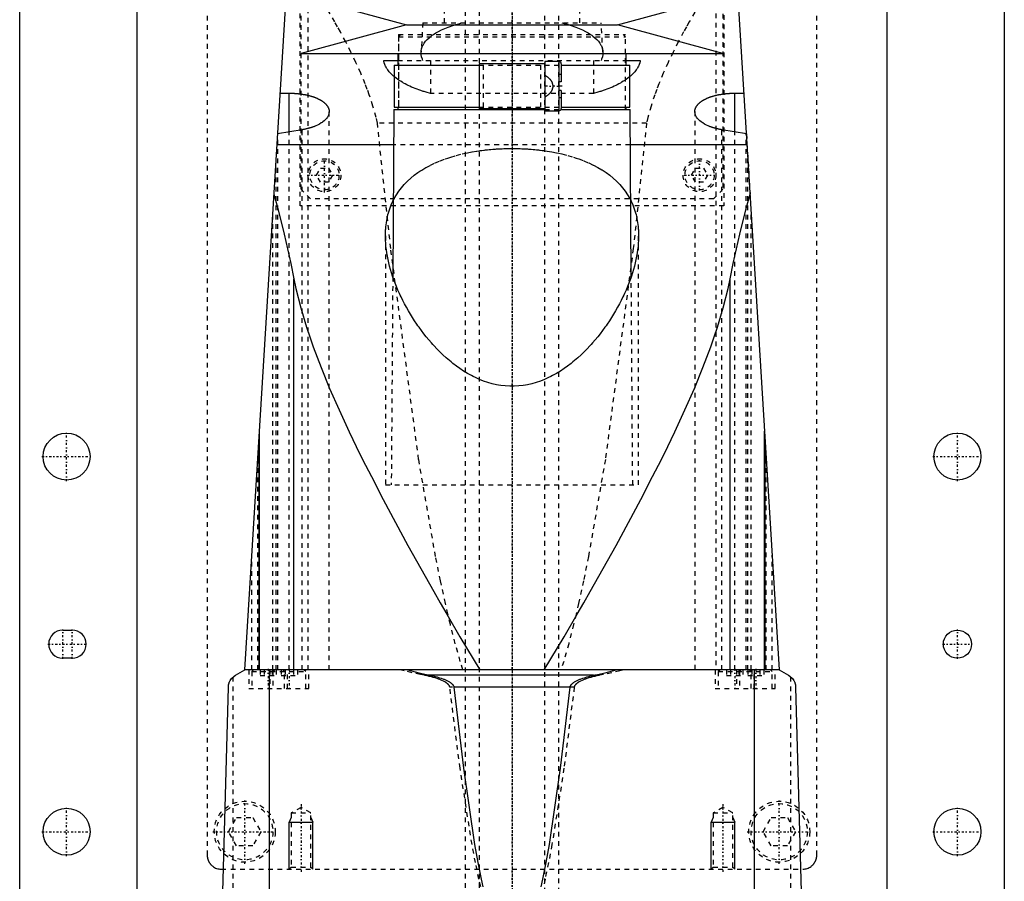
# Model space of a CAD drawing. Extents: x -105 to 105, y -144 to 599.
# Tile 7 of 11: x -105 to 105, y 32 to 216. Entities that reach past the tile are written whole.
import ezdxf

# ---------------------------------------------------------------- set-up
doc = ezdxf.new("R2010")
doc.units = 0
doc.linetypes.add('CENTER', pattern=[1.5, 0.45, -0.5, 0.05, -0.5])
doc.linetypes.add('DASHED', pattern=[2, 1, -1])
for name, color, linetype in [('AM_0', 7, 'CONTINUOUS'), ('AM_10', 7, 'CONTINUOUS'), ('AM_3', 7, 'DASHED'), ('AM_7', 7, 'CENTER')]:
    doc.layers.add(name, color=color, linetype=linetype)

msp = doc.modelspace()

# ---------------------------------------------------------------- linework, layer by layer
at = {"layer": 'AM_0', "color": 7, "linetype": 'CONTINUOUS'}
for p, q in [((-105, 21.5), (-105, 311.5)), ((105, 311.5), (105, 21.5)), ((-80, 291.5), (-80, 30)), ((80, 30), (80, 291.5)), ((-57, 77.05), (-47, 240)), ((47, 240), (57, 77.05)), ((-45, 220.7), (-22.5, 214.6)), ((22.5, 214.6), (45, 220.7)), ((-22.5, 214.6), (-45, 208.5)), ((-22.5, 214.6), (22.5, 214.6)), ((45, 208.5), (22.5, 214.6)), ((-45, 208.5), (45, 208.5)), ((-24.35, 208.5), (-24.35, 206)), ((24.35, 206), (24.35, 208.5)), ((-27.36, 207), (-24.35, 207)), ((-25.15, 206), (-25.15, 197)), ((-25.15, 206), (-7.01, 206)), ((-7, 206.3), (-7, 196.7)), ((7, 206.3), (-7, 206.3)), ((10, 206.75), (7, 206.75)), ((7, 206.75), (7, 196.25)), ((10, 206.75), (10, 196.25)), ((10.5, 206.25), (10.5, 202.4)), ((10.5, 206), (25.15, 206)), ((24.35, 207), (27.36, 207)), ((25.15, 197), (25.15, 206)), ((10.5, 202.4), (10, 202.4)), ((-49.45, 200.01), (-47.5, 200.01)), ((-47.5, 191.75), (-47.5, 200.01)), ((10.5, 200.6), (10, 200.6)), ((10.5, 200.6), (10.5, 196.75)), ((47.5, 191.75), (47.5, 200.01)), ((47.5, 200.01), (49.45, 200.01)), ((-25.18, 196.5), (-25.43, 160.87)), ((-25.18, 196.5), (7, 196.5)), ((-25.15, 197), (-7.01, 197)), ((-24.35, 197), (-24.35, 196.5)), ((7, 196.7), (-7, 196.7)), ((7, 196.25), (10, 196.25)), ((10.43, 196.5), (25.18, 196.5)), ((10.5, 197), (25.15, 197)), ((24.35, 196.5), (24.35, 197)), ((25.43, 160.87), (25.18, 196.5)), ((-44.74, 192.21), (-49.99, 191.33)), ((49.99, 191.33), (44.74, 192.21)), ((-25.23, 189), (-50.13, 189)), ((50.13, 189), (25.23, 189)), ((-46.53, 77.05), (-46.53, 160.38)), ((46.53, 77.05), (46.53, 160.38)), ((-53.88, 77.05), (-53.88, 127.93)), ((53.88, 77.05), (53.88, 127.93)), ((-54, 125.94), (-54, 77.05)), ((54, 77.05), (54, 125.94)), ((-95.82, 85.5), (-93.82, 85.5)), ((-93.82, 79.5), (-95.82, 79.5)), ((-59, 75.85), (-57, 77.05)), ((57, 77.05), (-57, 77.05)), ((-51.74, 16.5), (-51.74, 77.05)), ((17.41, 75.85), (-17.41, 75.85)), ((51.74, 16.5), (51.74, 77.05)), ((57, 77.05), (59, 75.85)), ((-62, 16.5), (-60.5, 73.35)), ((12.4, 73.35), (-12.4, 73.35)), ((60.5, 73.35), (62, 16.5))]:
    msp.add_line(p, q, dxfattribs=at)
for points in [[(-25.15, 203.55, 0), (-25.26, 203.65, 0), (-25.47, 203.83, 0), (-25.66, 204.02, 0), (-25.76, 204.11, 0), (-25.85, 204.2, 0), (-26.03, 204.39, 0), (-26.19, 204.58, 0), (-26.35, 204.78, 0), (-26.49, 204.97, 0), (-26.63, 205.16, 0), (-26.69, 205.26, 0), (-26.75, 205.35, 0), (-26.86, 205.55, 0), (-26.96, 205.74, 0), (-27.05, 205.94, 0), (-27.13, 206.13, 0), (-27.2, 206.33, 0), (-27.23, 206.42, 0), (-27.26, 206.52, 0), (-27.31, 206.71, 0), (-27.34, 206.9, 0), (-27.36, 207, 0)], [(27.36, 207, 0), (27.34, 206.9, 0), (27.31, 206.71, 0), (27.26, 206.52, 0), (27.23, 206.42, 0), (27.2, 206.33, 0), (27.13, 206.13, 0), (27.05, 205.94, 0), (26.96, 205.74, 0), (26.86, 205.55, 0), (26.75, 205.35, 0), (26.69, 205.26, 0), (26.63, 205.16, 0), (26.49, 204.97, 0), (26.35, 204.78, 0), (26.19, 204.58, 0), (26.03, 204.39, 0), (25.85, 204.2, 0), (25.76, 204.11, 0), (25.66, 204.02, 0), (25.47, 203.83, 0), (25.26, 203.65, 0), (25.15, 203.55, 0)], [(-47.5, 200.01, 0), (-47.44, 200.01, 0), (-47.31, 200.01, 0), (-47.19, 200, 0), (-47.12, 200, 0), (-47.06, 200, 0), (-46.93, 200, 0), (-46.81, 199.99, 0), (-46.68, 199.99, 0), (-46.55, 199.98, 0), (-46.42, 199.98, 0), (-46.36, 199.97, 0), (-46.3, 199.97, 0), (-46.17, 199.96, 0), (-46.04, 199.95, 0), (-45.91, 199.94, 0), (-45.79, 199.93, 0), (-45.66, 199.91, 0), (-45.6, 199.91, 0), (-45.53, 199.9, 0), (-45.41, 199.89, 0), (-45.28, 199.87, 0), (-45.22, 199.86, 0), (-45.15, 199.86, 0), (-45.03, 199.84, 0), (-44.9, 199.82, 0), (-44.84, 199.81, 0), (-44.78, 199.8, 0), (-44.66, 199.78, 0), (-44.53, 199.76, 0), (-44.41, 199.74, 0), (-44.29, 199.72, 0), (-44.17, 199.7, 0), (-44.11, 199.69, 0), (-44.05, 199.67, 0), (-43.93, 199.65, 0), (-43.82, 199.63, 0), (-43.7, 199.6, 0), (-43.59, 199.57, 0), (-43.47, 199.55, 0), (-43.41, 199.53, 0), (-43.36, 199.52, 0), (-43.25, 199.49, 0), (-43.14, 199.46, 0), (-43.03, 199.43, 0), (-42.92, 199.4, 0), (-42.81, 199.37, 0), (-42.76, 199.35, 0), (-42.71, 199.33, 0), (-42.6, 199.3, 0), (-42.5, 199.27, 0), (-42.4, 199.23, 0), (-42.3, 199.2, 0), (-42.2, 199.16, 0), (-42.16, 199.15, 0), (-42.11, 199.13, 0), (-42.01, 199.09, 0), (-41.92, 199.06, 0), (-41.83, 199.02, 0), (-41.74, 198.98, 0), (-41.65, 198.95, 0), (-41.61, 198.93, 0), (-41.57, 198.91, 0), (-41.48, 198.87, 0), (-41.4, 198.83, 0), (-41.36, 198.81, 0), (-41.32, 198.79, 0), (-41.24, 198.75, 0), (-41.15, 198.71, 0), (-41.11, 198.69, 0), (-41.07, 198.67, 0), (-41, 198.63, 0), (-40.92, 198.58, 0), (-40.84, 198.54, 0), (-40.77, 198.5, 0), (-40.69, 198.45, 0), (-40.66, 198.43, 0), (-40.62, 198.41, 0), (-40.55, 198.36, 0), (-40.48, 198.31, 0), (-40.41, 198.27, 0), (-40.35, 198.22, 0), (-40.28, 198.17, 0), (-40.25, 198.15, 0), (-40.22, 198.12, 0), (-40.15, 198.08, 0), (-40.09, 198.03, 0), (-40.03, 197.98, 0), (-39.98, 197.93, 0), (-39.92, 197.88, 0), (-39.89, 197.85, 0), (-39.87, 197.83, 0), (-39.81, 197.77, 0), (-39.76, 197.72, 0), (-39.71, 197.67, 0), (-39.66, 197.62, 0), (-39.62, 197.57, 0), (-39.59, 197.54, 0), (-39.57, 197.51, 0), (-39.53, 197.46, 0), (-39.49, 197.41, 0), (-39.45, 197.35, 0), (-39.41, 197.3, 0), (-39.37, 197.25, 0), (-39.36, 197.22, 0), (-39.34, 197.19, 0), (-39.31, 197.14, 0), (-39.27, 197.08, 0), (-39.26, 197.06, 0), (-39.25, 197.03, 0), (-39.22, 196.98, 0), (-39.19, 196.92, 0), (-39.18, 196.89, 0), (-39.17, 196.87, 0), (-39.14, 196.81, 0), (-39.12, 196.76, 0), (-39.1, 196.7, 0), (-39.09, 196.65, 0), (-39.07, 196.59, 0), (-39.06, 196.56, 0), (-39.06, 196.54, 0), (-39.04, 196.48, 0), (-39.03, 196.43, 0), (-39.02, 196.37, 0), (-39.02, 196.32, 0), (-39.01, 196.27, 0), (-39.01, 196.24, 0), (-39, 196.21, 0), (-39, 196.16, 0), (-39, 196.1, 0), (-39, 196.08, 0)], [(39, 196.08, 0), (39, 196.1, 0), (39, 196.16, 0), (39, 196.21, 0), (39.01, 196.24, 0), (39.01, 196.27, 0), (39.02, 196.32, 0), (39.02, 196.37, 0), (39.03, 196.43, 0), (39.04, 196.48, 0), (39.06, 196.54, 0), (39.06, 196.56, 0), (39.07, 196.59, 0), (39.09, 196.65, 0), (39.1, 196.7, 0), (39.12, 196.76, 0), (39.14, 196.81, 0), (39.17, 196.87, 0), (39.18, 196.89, 0), (39.19, 196.92, 0), (39.22, 196.98, 0), (39.25, 197.03, 0), (39.26, 197.06, 0), (39.27, 197.08, 0), (39.31, 197.14, 0), (39.34, 197.19, 0), (39.36, 197.22, 0), (39.37, 197.25, 0), (39.41, 197.3, 0), (39.45, 197.35, 0), (39.49, 197.41, 0), (39.53, 197.46, 0), (39.57, 197.51, 0), (39.59, 197.54, 0), (39.62, 197.57, 0), (39.66, 197.62, 0), (39.71, 197.67, 0), (39.76, 197.72, 0), (39.81, 197.77, 0), (39.87, 197.83, 0), (39.89, 197.85, 0), (39.92, 197.88, 0), (39.98, 197.93, 0), (40.03, 197.98, 0), (40.09, 198.03, 0), (40.15, 198.08, 0), (40.22, 198.12, 0), (40.25, 198.15, 0), (40.28, 198.17, 0), (40.35, 198.22, 0), (40.41, 198.27, 0), (40.48, 198.31, 0), (40.55, 198.36, 0), (40.62, 198.41, 0), (40.66, 198.43, 0), (40.69, 198.45, 0), (40.77, 198.5, 0), (40.84, 198.54, 0), (40.92, 198.58, 0), (41, 198.63, 0), (41.07, 198.67, 0), (41.11, 198.69, 0), (41.15, 198.71, 0), (41.24, 198.75, 0), (41.32, 198.79, 0), (41.36, 198.81, 0), (41.4, 198.83, 0), (41.48, 198.87, 0), (41.57, 198.91, 0), (41.61, 198.93, 0), (41.65, 198.95, 0), (41.74, 198.98, 0), (41.83, 199.02, 0), (41.92, 199.06, 0), (42.01, 199.09, 0), (42.11, 199.13, 0), (42.16, 199.15, 0), (42.2, 199.16, 0), (42.3, 199.2, 0), (42.4, 199.23, 0), (42.5, 199.27, 0), (42.6, 199.3, 0), (42.71, 199.33, 0), (42.76, 199.35, 0), (42.81, 199.37, 0), (42.92, 199.4, 0), (43.03, 199.43, 0), (43.14, 199.46, 0), (43.25, 199.49, 0), (43.36, 199.52, 0), (43.41, 199.53, 0), (43.47, 199.55, 0), (43.59, 199.57, 0), (43.7, 199.6, 0), (43.82, 199.63, 0), (43.93, 199.65, 0), (44.05, 199.67, 0), (44.11, 199.69, 0), (44.17, 199.7, 0), (44.29, 199.72, 0), (44.41, 199.74, 0), (44.53, 199.76, 0), (44.66, 199.78, 0), (44.78, 199.8, 0), (44.84, 199.81, 0), (44.9, 199.82, 0), (45.03, 199.84, 0), (45.15, 199.86, 0), (45.22, 199.86, 0), (45.28, 199.87, 0), (45.41, 199.89, 0), (45.53, 199.9, 0), (45.6, 199.91, 0), (45.66, 199.91, 0), (45.79, 199.93, 0), (45.91, 199.94, 0), (46.04, 199.95, 0), (46.17, 199.96, 0), (46.3, 199.97, 0), (46.36, 199.97, 0), (46.42, 199.98, 0), (46.55, 199.98, 0), (46.68, 199.99, 0), (46.81, 199.99, 0), (46.93, 200, 0), (47.06, 200, 0), (47.12, 200, 0), (47.19, 200, 0), (47.31, 200.01, 0), (47.44, 200.01, 0), (47.5, 200.01, 0)], [(-39, 196.08, 0), (-39, 195.95, 0), (-39.04, 195.69, 0), (-39.11, 195.42, 0), (-39.16, 195.29, 0), (-39.23, 195.16, 0), (-39.38, 194.89, 0), (-39.57, 194.63, 0), (-39.8, 194.37, 0), (-40.06, 194.12, 0), (-40.36, 193.88, 0), (-40.52, 193.76, 0), (-40.69, 193.65, 0), (-41.06, 193.43, 0), (-41.45, 193.22, 0), (-41.86, 193.03, 0), (-42.12, 192.92, 0), (-42.2, 192.89, 0), (-42.28, 192.86, 0), (-42.32, 192.85, 0), (-42.36, 192.84, 0), (-42.43, 192.81, 0), (-42.52, 192.78, 0), (-42.6, 192.75, 0), (-42.68, 192.72, 0), (-42.76, 192.69, 0), (-42.8, 192.68, 0), (-42.85, 192.67, 0), (-42.93, 192.64, 0), (-43.02, 192.61, 0), (-43.06, 192.6, 0), (-43.11, 192.59, 0), (-43.19, 192.56, 0), (-43.28, 192.54, 0), (-43.33, 192.52, 0), (-43.37, 192.51, 0), (-43.46, 192.49, 0), (-43.55, 192.46, 0), (-43.64, 192.44, 0), (-43.74, 192.42, 0), (-43.83, 192.4, 0), (-43.88, 192.39, 0), (-43.92, 192.37, 0), (-44.02, 192.35, 0), (-44.11, 192.33, 0), (-44.21, 192.31, 0), (-44.3, 192.29, 0), (-44.4, 192.27, 0), (-44.45, 192.27, 0), (-44.5, 192.26, 0), (-44.6, 192.24, 0), (-44.69, 192.22, 0), (-44.74, 192.21, 0)], [(44.74, 192.21, 0), (44.69, 192.22, 0), (44.6, 192.24, 0), (44.5, 192.26, 0), (44.45, 192.27, 0), (44.4, 192.27, 0), (44.31, 192.29, 0), (44.21, 192.31, 0), (44.11, 192.33, 0), (44.02, 192.35, 0), (43.92, 192.37, 0), (43.88, 192.38, 0), (43.83, 192.4, 0), (43.74, 192.42, 0), (43.65, 192.44, 0), (43.55, 192.46, 0), (43.46, 192.49, 0), (43.37, 192.51, 0), (43.33, 192.52, 0), (43.28, 192.54, 0), (43.2, 192.56, 0), (43.11, 192.59, 0), (43.06, 192.6, 0), (43.02, 192.61, 0), (42.94, 192.64, 0), (42.85, 192.67, 0), (42.81, 192.68, 0), (42.77, 192.69, 0), (42.68, 192.72, 0), (42.6, 192.75, 0), (42.52, 192.78, 0), (42.44, 192.81, 0), (42.36, 192.83, 0), (42.32, 192.85, 0), (42.28, 192.86, 0), (42.2, 192.89, 0), (42.12, 192.92, 0), (41.86, 193.03, 0), (41.45, 193.22, 0), (41.06, 193.43, 0), (40.7, 193.65, 0), (40.53, 193.76, 0), (40.36, 193.88, 0), (40.06, 194.12, 0), (39.8, 194.37, 0), (39.57, 194.63, 0), (39.38, 194.89, 0), (39.23, 195.16, 0), (39.16, 195.29, 0), (39.11, 195.42, 0), (39.04, 195.69, 0), (39, 195.95, 0), (39, 196.08, 0)], [(-50.78, 178.45, 0), (-50.02, 175.73, 0), (-48.56, 169.92, 0), (-47.19, 163.67, 0), (-46.53, 160.38, 0)], [(-27, 169.6, 0), (-27, 169.81, 0), (-26.99, 170.24, 0), (-26.97, 170.67, 0), (-26.96, 170.89, 0), (-26.94, 171.1, 0), (-26.91, 171.53, 0), (-26.86, 171.96, 0), (-26.8, 172.39, 0), (-26.73, 172.82, 0), (-26.65, 173.25, 0), (-26.61, 173.46, 0), (-26.56, 173.67, 0), (-26.46, 174.1, 0), (-26.34, 174.52, 0), (-26.22, 174.93, 0), (-26.08, 175.35, 0), (-25.93, 175.76, 0), (-25.85, 175.96, 0), (-25.77, 176.16, 0), (-25.6, 176.57, 0), (-25.41, 176.96, 0), (-25.31, 177.16, 0)], [(25.31, 177.16, 0), (25.41, 176.97, 0), (25.6, 176.57, 0), (25.77, 176.17, 0), (25.85, 175.96, 0), (25.93, 175.76, 0), (26.08, 175.35, 0), (26.22, 174.94, 0), (26.34, 174.52, 0), (26.46, 174.1, 0), (26.56, 173.68, 0), (26.61, 173.46, 0), (26.65, 173.25, 0), (26.73, 172.82, 0), (26.8, 172.4, 0), (26.86, 171.97, 0), (26.91, 171.54, 0), (26.94, 171.11, 0), (26.96, 170.89, 0), (26.97, 170.67, 0), (26.99, 170.24, 0), (27, 169.81, 0), (27, 169.6, 0)], [(46.53, 160.38, 0), (47.19, 163.67, 0), (48.56, 169.92, 0), (50.02, 175.73, 0), (50.78, 178.45, 0)], [(27, 169.6, 0), (27, 169.28, 0), (26.98, 168.63, 0), (26.94, 167.97, 0), (26.91, 167.64, 0), (26.88, 167.3, 0), (26.8, 166.62, 0), (26.7, 165.94, 0), (26.58, 165.24, 0), (26.44, 164.54, 0), (26.28, 163.83, 0), (26.2, 163.47, 0), (26.11, 163.12, 0), (25.91, 162.4, 0), (25.69, 161.67, 0), (25.46, 160.95, 0), (25.2, 160.22, 0), (24.93, 159.48, 0), (24.78, 159.11, 0), (24.64, 158.75, 0), (24.33, 158.01, 0), (24, 157.28, 0), (23.83, 156.91, 0), (23.65, 156.54, 0), (23.29, 155.81, 0), (22.91, 155.07, 0), (22.72, 154.71, 0), (22.52, 154.34, 0), (22.11, 153.62, 0), (21.68, 152.9, 0), (21.24, 152.18, 0), (20.78, 151.47, 0), (20.31, 150.77, 0), (20.07, 150.42, 0), (19.82, 150.07, 0), (19.32, 149.39, 0), (18.81, 148.71, 0), (18.28, 148.05, 0), (17.74, 147.39, 0), (17.19, 146.75, 0), (16.9, 146.43, 0), (16.61, 146.11, 0), (16.01, 145.47, 0), (15.38, 144.83, 0), (14.72, 144.2, 0), (14.04, 143.58, 0), (13.34, 142.97, 0), (12.98, 142.68, 0), (12.62, 142.38, 0), (11.87, 141.81, 0), (11.1, 141.26, 0), (10.31, 140.74, 0), (9.5, 140.25, 0), (8.67, 139.79, 0), (8.25, 139.57, 0), (7.82, 139.36, 0), (6.95, 138.97, 0), (6.07, 138.62, 0), (5.17, 138.31, 0), (4.26, 138.05, 0), (3.33, 137.83, 0), (2.86, 137.75, 0), (2.39, 137.67, 0), (1.44, 137.56, 0), (0.48, 137.51, 0), (0, 137.5, 0), (-0.48, 137.51, 0), (-1.44, 137.56, 0), (-2.39, 137.67, 0), (-2.86, 137.75, 0), (-3.33, 137.83, 0), (-4.26, 138.05, 0), (-5.17, 138.31, 0), (-6.07, 138.62, 0), (-6.95, 138.97, 0), (-7.82, 139.36, 0), (-8.25, 139.57, 0), (-8.67, 139.79, 0), (-9.5, 140.25, 0), (-10.31, 140.74, 0), (-11.1, 141.26, 0), (-11.87, 141.81, 0), (-12.62, 142.38, 0), (-12.98, 142.68, 0), (-13.34, 142.97, 0), (-14.04, 143.58, 0), (-14.72, 144.2, 0), (-15.38, 144.83, 0), (-16.01, 145.47, 0), (-16.61, 146.11, 0), (-16.9, 146.43, 0), (-17.19, 146.75, 0), (-17.74, 147.39, 0), (-18.28, 148.05, 0), (-18.81, 148.71, 0), (-19.32, 149.39, 0), (-19.82, 150.07, 0), (-20.07, 150.42, 0), (-20.31, 150.77, 0), (-20.78, 151.47, 0), (-21.24, 152.18, 0), (-21.68, 152.9, 0), (-22.11, 153.62, 0), (-22.52, 154.34, 0), (-22.72, 154.71, 0), (-22.91, 155.07, 0), (-23.29, 155.81, 0), (-23.65, 156.54, 0), (-23.83, 156.91, 0), (-24, 157.28, 0), (-24.33, 158.01, 0), (-24.64, 158.75, 0), (-24.78, 159.11, 0), (-24.93, 159.48, 0), (-25.2, 160.22, 0), (-25.46, 160.95, 0), (-25.69, 161.67, 0), (-25.91, 162.4, 0), (-26.11, 163.12, 0), (-26.2, 163.47, 0), (-26.28, 163.83, 0), (-26.44, 164.54, 0), (-26.58, 165.24, 0), (-26.7, 165.94, 0), (-26.8, 166.62, 0), (-26.88, 167.3, 0), (-26.91, 167.64, 0), (-26.94, 167.97, 0), (-26.98, 168.63, 0), (-27, 169.28, 0), (-27, 169.6, 0)], [(-46.53, 160.38, 0), (-46.11, 158.34, 0), (-45.07, 154.24, 0), (-43.83, 150.11, 0), (-43.13, 148.01, 0), (-42.38, 145.88, 0), (-40.73, 141.53, 0), (-38.89, 137.05, 0), (-36.88, 132.47, 0), (-34.72, 127.8, 0), (-32.42, 123.04, 0), (-31.22, 120.64, 0), (-30, 118.23, 0), (-27.48, 113.37, 0), (-24.87, 108.47, 0), (-22.2, 103.56, 0), (-19.47, 98.65, 0), (-16.7, 93.75, 0), (-15.31, 91.32, 0), (-13.91, 88.89, 0), (-11.1, 84.09, 0), (-8.29, 79.37, 0), (-6.87, 77.05, 0)], [(6.87, 77.05, 0), (8.29, 79.37, 0), (11.1, 84.09, 0), (13.91, 88.89, 0), (15.31, 91.32, 0), (16.7, 93.75, 0), (19.47, 98.65, 0), (22.2, 103.56, 0), (24.87, 108.47, 0), (27.48, 113.37, 0), (30, 118.23, 0), (31.22, 120.64, 0), (32.42, 123.04, 0), (34.72, 127.8, 0), (36.88, 132.47, 0), (38.89, 137.05, 0), (40.73, 141.53, 0), (42.38, 145.88, 0), (43.13, 148.01, 0), (43.83, 150.11, 0), (45.07, 154.24, 0), (46.11, 158.34, 0), (46.53, 160.38, 0)], [(-60.5, 73.35, 0), (-60.5, 73.35, 0), (-60.5, 73.36, 0), (-60.5, 73.37, 0), (-60.5, 73.37, 0), (-60.5, 73.37, 0), (-60.5, 73.38, 0), (-60.5, 73.38, 0), (-60.5, 73.39, 0), (-60.5, 73.39, 0), (-60.5, 73.4, 0), (-60.5, 73.4, 0), (-60.5, 73.4, 0), (-60.5, 73.41, 0), (-60.5, 73.41, 0), (-60.5, 73.43, 0), (-60.5, 73.44, 0), (-60.49, 73.45, 0), (-60.49, 73.48, 0), (-60.49, 73.5, 0), (-60.49, 73.52, 0), (-60.49, 73.54, 0), (-60.49, 73.56, 0), (-60.49, 73.57, 0), (-60.48, 73.57, 0), (-60.48, 73.59, 0), (-60.48, 73.61, 0), (-60.47, 73.65, 0), (-60.47, 73.69, 0), (-60.46, 73.73, 0), (-60.45, 73.79, 0), (-60.44, 73.85, 0), (-60.4, 74.02, 0), (-60.33, 74.26, 0), (-60.29, 74.36, 0), (-60.25, 74.45, 0), (-60.18, 74.6, 0), (-60.11, 74.74, 0), (-59.83, 75.14, 0), (-59.29, 75.66, 0), (-59, 75.85, 0)], [(-22.25, 77.05, 0), (-21.46, 76.83, 0), (-19.85, 76.41, 0), (-18.23, 76.03, 0), (-17.41, 75.85, 0)], [(-17.41, 75.85, 0), (-17.25, 75.82, 0), (-16.93, 75.75, 0), (-16.61, 75.67, 0), (-16.46, 75.63, 0), (-16.3, 75.59, 0), (-15.99, 75.51, 0), (-15.68, 75.41, 0), (-15.38, 75.32, 0), (-15.08, 75.22, 0), (-14.78, 75.11, 0), (-14.64, 75.06, 0), (-14.49, 75, 0), (-14.21, 74.88, 0), (-13.92, 74.75, 0), (-13.62, 74.59, 0), (-13.33, 74.43, 0), (-13.17, 74.32, 0), (-13.13, 74.29, 0), (-13.08, 74.26, 0), (-13.06, 74.24, 0), (-13.04, 74.22, 0), (-12.99, 74.19, 0), (-12.95, 74.16, 0), (-12.93, 74.14, 0), (-12.91, 74.12, 0), (-12.87, 74.09, 0), (-12.83, 74.05, 0), (-12.81, 74.04, 0), (-12.79, 74.02, 0), (-12.75, 73.98, 0), (-12.72, 73.94, 0), (-12.68, 73.9, 0), (-12.65, 73.86, 0), (-12.61, 73.82, 0), (-12.6, 73.8, 0), (-12.58, 73.78, 0), (-12.55, 73.73, 0), (-12.52, 73.68, 0), (-12.49, 73.63, 0), (-12.47, 73.58, 0), (-12.45, 73.53, 0), (-12.44, 73.51, 0), (-12.43, 73.48, 0), (-12.41, 73.43, 0), (-12.41, 73.4, 0), (-12.41, 73.39, 0), (-12.4, 73.38, 0), (-12.4, 73.38, 0), (-12.4, 73.37, 0), (-12.4, 73.36, 0), (-12.4, 73.35, 0), (-12.4, 73.35, 0)], [(12.4, 73.35, 0), (12.4, 73.35, 0), (12.4, 73.36, 0), (12.4, 73.37, 0), (12.4, 73.38, 0), (12.4, 73.38, 0), (12.41, 73.39, 0), (12.41, 73.4, 0), (12.41, 73.43, 0), (12.43, 73.48, 0), (12.44, 73.51, 0), (12.45, 73.53, 0), (12.47, 73.58, 0), (12.49, 73.63, 0), (12.52, 73.68, 0), (12.55, 73.73, 0), (12.58, 73.78, 0), (12.6, 73.8, 0), (12.61, 73.82, 0), (12.65, 73.86, 0), (12.68, 73.9, 0), (12.72, 73.94, 0), (12.75, 73.98, 0), (12.79, 74.02, 0), (12.81, 74.04, 0), (12.83, 74.05, 0), (12.87, 74.09, 0), (12.91, 74.12, 0), (12.93, 74.14, 0), (12.95, 74.16, 0), (12.99, 74.19, 0), (13.04, 74.22, 0), (13.06, 74.24, 0), (13.08, 74.26, 0), (13.13, 74.29, 0), (13.17, 74.32, 0), (13.33, 74.43, 0), (13.62, 74.59, 0), (13.92, 74.75, 0), (14.21, 74.88, 0), (14.49, 75, 0), (14.64, 75.06, 0), (14.78, 75.11, 0), (15.08, 75.22, 0), (15.38, 75.32, 0), (15.68, 75.41, 0), (15.99, 75.51, 0), (16.3, 75.59, 0), (16.46, 75.63, 0), (16.61, 75.67, 0), (16.93, 75.75, 0), (17.25, 75.82, 0), (17.41, 75.85, 0)], [(17.41, 75.85, 0), (18.23, 76.03, 0), (19.85, 76.41, 0), (21.46, 76.83, 0), (22.25, 77.05, 0)], [(59, 75.85, 0), (59.29, 75.66, 0), (59.83, 75.14, 0), (60.11, 74.74, 0), (60.18, 74.6, 0), (60.25, 74.45, 0), (60.29, 74.36, 0), (60.33, 74.26, 0), (60.4, 74.02, 0), (60.44, 73.85, 0), (60.45, 73.79, 0), (60.46, 73.73, 0), (60.47, 73.69, 0), (60.47, 73.65, 0), (60.48, 73.61, 0), (60.48, 73.59, 0), (60.48, 73.57, 0), (60.49, 73.57, 0), (60.49, 73.56, 0), (60.49, 73.54, 0), (60.49, 73.52, 0), (60.49, 73.5, 0), (60.49, 73.48, 0), (60.49, 73.45, 0), (60.5, 73.44, 0), (60.5, 73.43, 0), (60.5, 73.41, 0), (60.5, 73.41, 0), (60.5, 73.4, 0), (60.5, 73.4, 0), (60.5, 73.4, 0), (60.5, 73.39, 0), (60.5, 73.39, 0), (60.5, 73.38, 0), (60.5, 73.38, 0), (60.5, 73.37, 0), (60.5, 73.37, 0), (60.5, 73.37, 0), (60.5, 73.36, 0), (60.5, 73.35, 0), (60.5, 73.35, 0)], [(-12.4, 73.35, 0), (-10.36, 56.04, 0), (-7.97, 39.77, 0), (-7.28, 35.91, 0), (-6.59, 32.39, 0), (-6.24, 30.76, 0)], [(6.24, 30.76, 0), (6.59, 32.39, 0), (7.28, 35.91, 0), (7.97, 39.77, 0), (10.36, 56.04, 0), (12.4, 73.35, 0)]]:
    msp.add_polyline3d(points, dxfattribs=at)
for centre, radius in [((-95, 122.5), 5), ((95, 122.5), 5), ((95, 82.5), 3), ((-95, 42.5), 5), ((95, 42.5), 5)]:
    msp.add_circle(centre, radius, dxfattribs=at)
for centre, radius, start, end in [((10, 206.25), 0.5, 0, 90), ((10, 196.75), 0.5, 270, 0), ((-95.82, 82.5), 3, 90, 270), ((-93.82, 82.5), 3, 270, 90)]:
    msp.add_arc(centre, radius, start, end, dxfattribs=at)
at = {"layer": 'AM_10', "color": 7, "linetype": 'CONTINUOUS'}
for p, q in [((-47.07, 45.5), (-47.5, 44.5)), ((-47.5, 34.5), (-47.5, 44.5)), ((-47.5, 44.5), (-42.5, 44.5)), ((-42.93, 45.5), (-42.5, 44.5)), ((-42.5, 34.5), (-42.5, 44.5)), ((42.93, 45.5), (42.5, 44.5)), ((42.5, 34.5), (42.5, 44.5)), ((42.5, 44.5), (47.5, 44.5)), ((47.07, 45.5), (47.5, 44.5)), ((47.5, 34.5), (47.5, 44.5))]:
    msp.add_line(p, q, dxfattribs=at)
at = {"layer": 'AM_3', "color": 6, "linetype": 'DASHED'}
for p, q in [((-7, 565.5), (-7, -110.5)), ((7, -110.5), (7, 565.5)), ((-10, 553.5), (-10, -70.5)), ((10, -70.5), (10, 553.5)), ((-65, 292.5), (-65, 37.5)), ((65, 37.5), (65, 292.5)), ((-43.5, 77.05), (-43.5, 247.02)), ((43.5, 247.02), (43.5, 77.05)), ((-45.21, 176), (-45.21, 244.67)), ((45.21, 244.67), (45.21, 176)), ((-45, 179.5), (-45, 232.9)), ((45, 232.9), (45, 179.5)), ((-14.5, 228), (-14.5, 215)), ((14.5, 215), (14.5, 228)), ((-19, 215), (-19.39, 208.83)), ((-19, 215), (19, 215)), ((19.39, 208.83), (19, 215)), ((-24.18, 212.5), (-24.18, 196.5)), ((-24.18, 212.5), (24.18, 212.5)), ((-23.68, 212.5), (-24.18, 212)), ((24.18, 212), (23.68, 212.5)), ((24.18, 196.5), (24.18, 212.5)), ((-24.18, 212), (-24.18, 196.5)), ((-24.18, 212), (24.18, 212)), ((24.18, 196.5), (24.18, 212)), ((-24.35, 207), (24.35, 207)), ((-17.38, 207), (-17.38, 199.94)), ((-7.01, 206), (10.5, 206)), ((-6.1, 197), (-6.1, 206)), ((6.1, 206), (6.1, 197)), ((17.38, 207), (17.38, 199.94)), ((10.5, 204), (10, 204)), ((17.38, 199.94), (-17.38, 199.94)), ((10.5, 199), (10, 199)), ((-39, 77.05), (-39, 196.08)), ((-7.01, 197), (10.5, 197)), ((7, 196.5), (10.43, 196.5)), ((39, 196.08), (39, 77.05)), ((28.71, 193.62), (-28.71, 193.62)), ((-49.95, 77.05), (-49.95, 191.34)), ((-47.5, 77.05), (-47.5, 191.75)), ((-44.74, 77.05), (-44.74, 192.21)), ((44.74, 77.05), (44.74, 192.21)), ((47.5, 77.05), (47.5, 191.75)), ((49.95, 77.05), (49.95, 191.34)), ((49.99, 191.33), (50.78, 178.45)), ((25.23, 189), (-25.23, 189)), ((-50.31, 77.05), (-50.31, 186.12)), ((50.31, 77.05), (50.31, 186.12)), ((-41.73, 182.5), (-40.87, 184)), ((-40.87, 184), (-39.13, 184)), ((-39.13, 184), (-38.27, 182.5)), ((38.27, 182.5), (39.13, 184)), ((39.13, 184), (40.87, 184)), ((40.87, 184), (41.73, 182.5)), ((-40.87, 181), (-41.73, 182.5)), ((-39.13, 181), (-40.87, 181)), ((-38.27, 182.5), (-39.13, 181)), ((39.13, 181), (38.27, 182.5)), ((40.87, 181), (39.13, 181)), ((41.73, 182.5), (40.87, 181)), ((-43, 177.5), (-45, 179.5)), ((45, 179.5), (43, 177.5)), ((43, 177.5), (-43, 177.5)), ((-51, 77.05), (-51, 174.82)), ((45.21, 176), (-45.21, 176)), ((51, 77.05), (51, 174.82)), ((-27, 169.6), (-27, 116.5)), ((27, 116.5), (27, 169.6)), ((-25.43, 160.87), (-25.75, 116.5)), ((25.75, 116.5), (25.43, 160.87)), ((-54.2, 77.05), (-54.2, 122.75)), ((54.2, 77.05), (54.2, 122.75)), ((-27, 116.5), (27, 116.5)), ((-55.5, 77.05), (-55.5, 101.49)), ((55.5, 77.05), (55.5, 101.49)), ((-56.15, 77.05), (-56.15, 73.05)), ((-55.1, 77.05), (-55.5, 76.65)), ((-55.5, 76.65), (-55.5, 73.05)), ((-55.5, 76.65), (-44, 76.65)), ((-53.73, 77.05), (-53.73, 75.8)), ((-53.73, 75.8), (-50.27, 75.8)), ((-52.87, 77.05), (-52.87, 75.8)), ((-51.65, 77.05), (-51.65, 73.05)), ((-51.13, 77.05), (-51.13, 75.8)), ((-50.6, 77.05), (-51, 76.65)), ((-51, 76.65), (-51, 73.05)), ((-50.27, 77.05), (-50.27, 75.8)), ((-49.23, 77.05), (-49.23, 75.8)), ((-49.23, 75.8), (-45.77, 75.8)), ((-48.5, 76.65), (-48.9, 77.05)), ((-48.5, 73.05), (-48.5, 76.65)), ((-48.37, 77.05), (-48.37, 75.8)), ((-47.85, 73.05), (-47.85, 77.05)), ((-46.63, 77.05), (-46.63, 75.8)), ((-45.77, 77.05), (-45.77, 75.8)), ((-44, 76.65), (-44.4, 77.05)), ((-44, 73.05), (-44, 76.65)), ((-43.35, 73.05), (-43.35, 77.05)), ((18.65, 75.85), (-18.65, 75.85)), ((43.35, 77.05), (43.35, 73.05)), ((44.4, 77.05), (44, 76.65)), ((44, 76.65), (44, 73.05)), ((44, 76.65), (55.5, 76.65)), ((45.77, 77.05), (45.77, 75.8)), ((45.77, 75.8), (49.23, 75.8)), ((46.63, 77.05), (46.63, 75.8)), ((47.85, 77.05), (47.85, 73.05)), ((48.37, 77.05), (48.37, 75.8)), ((48.9, 77.05), (48.5, 76.65)), ((48.5, 76.65), (48.5, 73.05)), ((49.23, 77.05), (49.23, 75.8)), ((50.27, 77.05), (50.27, 75.8)), ((50.27, 75.8), (53.73, 75.8)), ((51, 76.65), (50.6, 77.05)), ((51, 73.05), (51, 76.65)), ((51.13, 77.05), (51.13, 75.8)), ((51.65, 73.05), (51.65, 77.05)), ((52.87, 77.05), (52.87, 75.8)), ((53.73, 77.05), (53.73, 75.8)), ((55.5, 76.65), (55.1, 77.05)), ((55.5, 73.05), (55.5, 76.65)), ((56.15, 73.05), (56.15, 77.05)), ((-59.5, 16.5), (-59.5, 75.49)), ((59.5, 16.5), (59.5, 75.49)), ((-56.15, 73.05), (-43.35, 73.05)), ((13.28, 73.35), (-13.28, 73.35)), ((43.35, 73.05), (56.15, 73.05)), ((-45, 47.69), (-47.07, 46.5)), ((-47.07, 46.5), (-47.07, 34.93)), ((-47.07, 46.5), (-42.93, 46.5)), ((-42.93, 46.5), (-45, 47.69)), ((-42.93, 34.93), (-42.93, 46.5)), ((45, 47.69), (42.93, 46.5)), ((42.93, 46.5), (42.93, 34.93)), ((42.93, 46.5), (47.07, 46.5)), ((47.07, 46.5), (45, 47.69)), ((47.07, 34.93), (47.07, 46.5)), ((-60.46, 42.5), (-58.73, 45.5)), ((-58.73, 45.5), (-55.27, 45.5)), ((-55.27, 45.5), (-53.54, 42.5)), ((53.54, 42.5), (55.27, 45.5)), ((55.27, 45.5), (58.73, 45.5)), ((58.73, 45.5), (60.46, 42.5)), ((-58.73, 39.5), (-60.46, 42.5)), ((-53.54, 42.5), (-55.27, 39.5)), ((55.27, 39.5), (53.54, 42.5)), ((60.46, 42.5), (58.73, 39.5)), ((-55.27, 39.5), (-58.73, 39.5)), ((58.73, 39.5), (55.27, 39.5)), ((-62, 34.5), (62, 34.5)), ((-47.07, 34.93), (-47.5, 34.5)), ((-47.07, 34.93), (-42.93, 34.93)), ((-42.5, 34.5), (-42.93, 34.93)), ((42.93, 34.93), (42.5, 34.5)), ((42.93, 34.93), (47.07, 34.93)), ((47.5, 34.5), (47.07, 34.93))]:
    msp.add_line(p, q, dxfattribs=at)
for points in [[(-28.71, 193.62, 0), (-28.99, 194.85, 0), (-29.66, 197.27, 0), (-30.44, 199.65, 0), (-30.86, 200.82, 0), (-31.31, 201.98, 0), (-32.26, 204.28, 0), (-33.28, 206.54, 0), (-34.35, 208.76, 0), (-35.46, 210.94, 0), (-36.61, 213.09, 0), (-37.19, 214.15, 0), (-37.78, 215.2, 0), (-38.96, 217.28, 0), (-40.15, 219.31, 0), (-41.34, 221.3, 0), (-42.52, 223.25, 0), (-43.68, 225.15, 0), (-44.25, 226.08, 0), (-44.82, 227, 0), (-45.93, 228.8, 0), (-47.01, 230.54, 0), (-47.53, 231.39, 0)], [(47.53, 231.39, 0), (47.01, 230.54, 0), (45.93, 228.8, 0), (44.82, 227, 0), (44.25, 226.08, 0), (43.68, 225.15, 0), (42.52, 223.25, 0), (41.34, 221.3, 0), (40.15, 219.31, 0), (38.96, 217.28, 0), (37.78, 215.2, 0), (37.19, 214.15, 0), (36.61, 213.09, 0), (35.46, 210.94, 0), (34.35, 208.76, 0), (33.28, 206.54, 0), (32.26, 204.28, 0), (31.31, 201.98, 0), (30.86, 200.82, 0), (30.44, 199.65, 0), (29.66, 197.27, 0), (28.99, 194.85, 0), (28.71, 193.62, 0)], [(-19.39, 208.83, 0), (-19.37, 209.04, 0), (-19.28, 209.46, 0), (-19.15, 209.87, 0), (-19.06, 210.08, 0), (-18.96, 210.28, 0), (-18.71, 210.68, 0), (-18.42, 211.08, 0), (-18.07, 211.46, 0), (-17.68, 211.83, 0), (-17.25, 212.18, 0), (-17.01, 212.36, 0), (-16.77, 212.52, 0), (-16.24, 212.86, 0), (-15.65, 213.19, 0), (-15.02, 213.5, 0), (-14.33, 213.81, 0), (-13.59, 214.1, 0), (-13.2, 214.24, 0), (-12.8, 214.38, 0), (-11.98, 214.64, 0), (-11.11, 214.89, 0), (-10.66, 215, 0)], [(10.66, 215, 0), (11.11, 214.89, 0), (11.98, 214.64, 0), (12.8, 214.38, 0), (13.2, 214.24, 0), (13.59, 214.1, 0), (14.33, 213.81, 0), (15.02, 213.5, 0), (15.65, 213.19, 0), (16.24, 212.86, 0), (16.77, 212.52, 0), (17.01, 212.36, 0), (17.25, 212.18, 0), (17.68, 211.83, 0), (18.07, 211.46, 0), (18.42, 211.08, 0), (18.71, 210.68, 0), (18.96, 210.28, 0), (19.06, 210.08, 0), (19.15, 209.87, 0), (19.28, 209.46, 0), (19.37, 209.04, 0), (19.39, 208.83, 0)], [(-19.39, 208.5, 0), (-19.39, 208.56, 0), (-19.39, 208.67, 0), (-19.39, 208.78, 0), (-19.39, 208.83, 0)], [(-18.99, 207, 0), (-19.1, 207.25, 0), (-19.27, 207.75, 0), (-19.37, 208.25, 0), (-19.39, 208.5, 0)], [(19.39, 208.5, 0), (19.37, 208.25, 0), (19.27, 207.75, 0), (19.1, 207.25, 0), (18.99, 207, 0)], [(19.39, 208.83, 0), (19.39, 208.78, 0), (19.39, 208.67, 0), (19.39, 208.56, 0), (19.39, 208.5, 0)], [(7, 203.85, 0), (7.15, 203.76, 0), (7.31, 203.66, 0), (7.36, 203.62, 0), (7.41, 203.59, 0), (7.43, 203.57, 0), (7.45, 203.56, 0), (7.5, 203.52, 0), (7.54, 203.49, 0), (7.59, 203.46, 0), (7.63, 203.42, 0), (7.68, 203.38, 0), (7.7, 203.37, 0), (7.72, 203.35, 0), (7.76, 203.31, 0), (7.8, 203.27, 0), (7.82, 203.26, 0), (7.84, 203.24, 0), (7.88, 203.2, 0), (7.92, 203.16, 0), (7.94, 203.14, 0), (7.96, 203.12, 0), (8, 203.08, 0), (8.04, 203.04, 0), (8.07, 203, 0), (8.11, 202.96, 0), (8.14, 202.92, 0), (8.16, 202.9, 0), (8.18, 202.88, 0), (8.21, 202.83, 0), (8.24, 202.79, 0), (8.27, 202.75, 0), (8.3, 202.7, 0), (8.33, 202.66, 0), (8.35, 202.63, 0), (8.36, 202.61, 0), (8.39, 202.56, 0), (8.42, 202.51, 0), (8.45, 202.46, 0), (8.47, 202.41, 0), (8.5, 202.36, 0), (8.51, 202.33, 0), (8.52, 202.3, 0), (8.54, 202.25, 0), (8.57, 202.2, 0), (8.58, 202.14, 0), (8.6, 202.09, 0), (8.62, 202.03, 0), (8.63, 202, 0), (8.63, 201.98, 0), (8.65, 201.92, 0), (8.66, 201.86, 0), (8.67, 201.81, 0), (8.68, 201.75, 0), (8.68, 201.69, 0), (8.69, 201.67, 0), (8.69, 201.64, 0), (8.69, 201.58, 0), (8.69, 201.53, 0), (8.69, 201.5, 0), (8.69, 201.47, 0), (8.69, 201.42, 0), (8.69, 201.36, 0), (8.69, 201.33, 0), (8.68, 201.31, 0), (8.68, 201.25, 0), (8.67, 201.19, 0), (8.66, 201.14, 0), (8.65, 201.08, 0), (8.63, 201.02, 0), (8.63, 201, 0), (8.62, 200.97, 0), (8.6, 200.91, 0), (8.58, 200.86, 0), (8.57, 200.8, 0), (8.54, 200.75, 0), (8.52, 200.7, 0), (8.51, 200.67, 0), (8.5, 200.64, 0), (8.47, 200.59, 0), (8.45, 200.54, 0), (8.42, 200.49, 0), (8.39, 200.44, 0), (8.36, 200.39, 0), (8.35, 200.37, 0), (8.33, 200.34, 0), (8.3, 200.3, 0), (8.27, 200.25, 0), (8.24, 200.21, 0), (8.21, 200.17, 0), (8.18, 200.12, 0), (8.16, 200.1, 0), (8.14, 200.08, 0), (8.11, 200.04, 0), (8.07, 200, 0), (8.04, 199.96, 0), (8, 199.92, 0), (7.96, 199.88, 0), (7.94, 199.86, 0), (7.92, 199.84, 0), (7.88, 199.8, 0), (7.84, 199.76, 0), (7.82, 199.74, 0), (7.8, 199.73, 0), (7.76, 199.69, 0), (7.72, 199.65, 0), (7.7, 199.63, 0), (7.68, 199.62, 0), (7.63, 199.58, 0), (7.59, 199.54, 0), (7.54, 199.51, 0), (7.5, 199.48, 0), (7.45, 199.44, 0), (7.43, 199.43, 0), (7.41, 199.41, 0), (7.36, 199.38, 0), (7.31, 199.34, 0), (7.15, 199.24, 0), (7, 199.15, 0)], [(-24.18, 202.82, 0), (-24.35, 202.94, 0), (-24.69, 203.18, 0), (-25, 203.43, 0), (-25.15, 203.55, 0)], [(-17.38, 199.94, 0), (-17.61, 200, 0), (-18.08, 200.13, 0), (-18.53, 200.27, 0), (-18.76, 200.33, 0), (-18.98, 200.4, 0), (-19.41, 200.55, 0), (-19.84, 200.7, 0), (-20.25, 200.85, 0), (-20.65, 201, 0), (-21.04, 201.16, 0), (-21.23, 201.24, 0), (-21.41, 201.32, 0), (-21.78, 201.48, 0), (-22.12, 201.65, 0), (-22.46, 201.82, 0), (-22.8, 201.99, 0), (-23.12, 202.17, 0), (-23.28, 202.26, 0), (-23.44, 202.35, 0), (-23.74, 202.54, 0), (-24.04, 202.72, 0), (-24.18, 202.82, 0)], [(24.18, 202.82, 0), (24.04, 202.72, 0), (23.74, 202.54, 0), (23.44, 202.35, 0), (23.28, 202.26, 0), (23.12, 202.17, 0), (22.8, 201.99, 0), (22.46, 201.82, 0), (22.12, 201.65, 0), (21.78, 201.48, 0), (21.41, 201.32, 0), (21.23, 201.24, 0), (21.04, 201.16, 0), (20.65, 201, 0), (20.25, 200.85, 0), (19.84, 200.7, 0), (19.41, 200.55, 0), (18.98, 200.4, 0), (18.76, 200.33, 0), (18.53, 200.27, 0), (18.08, 200.13, 0), (17.61, 200, 0), (17.38, 199.94, 0)], [(25.15, 203.55, 0), (25, 203.43, 0), (24.69, 203.18, 0), (24.35, 202.94, 0), (24.18, 202.82, 0)], [(-10.49, 77.05, 0), (-11.02, 78.81, 0), (-12.09, 82.59, 0), (-13.15, 86.72, 0), (-13.68, 88.91, 0), (-14.21, 91.19, 0), (-15.26, 96.01, 0), (-16.3, 101.17, 0), (-19.91, 121.9, 0), (-25.86, 166.85, 0), (-28.71, 193.62, 0)], [(28.71, 193.62, 0), (25.86, 166.85, 0), (19.91, 121.9, 0), (16.3, 101.17, 0), (15.26, 96.01, 0), (14.21, 91.19, 0), (13.68, 88.91, 0), (13.15, 86.72, 0), (12.09, 82.59, 0), (11.02, 78.81, 0), (10.49, 77.05, 0)], [(-25.31, 177.16, 0), (-25.11, 177.56, 0), (-24.65, 178.34, 0), (-24.14, 179.1, 0), (-23.87, 179.47, 0), (-23.58, 179.84, 0), (-22.97, 180.54, 0), (-22.31, 181.22, 0), (-21.61, 181.87, 0), (-20.85, 182.49, 0), (-20.06, 183.07, 0), (-19.65, 183.35, 0), (-19.22, 183.62, 0), (-18.34, 184.14, 0), (-17.4, 184.64, 0), (-16.4, 185.12, 0), (-15.34, 185.57, 0), (-14.24, 185.99, 0), (-13.66, 186.18, 0), (-13.08, 186.37, 0), (-11.88, 186.72, 0), (-10.64, 187.04, 0), (-10.01, 187.18, 0)], [(-10.01, 187.18, 0), (-9.52, 187.29, 0), (-8.53, 187.48, 0), (-7.52, 187.65, 0), (-7.01, 187.73, 0)], [(-7.01, 187.73, 0), (-6.81, 187.75, 0), (-6.43, 187.81, 0), (-6.04, 187.85, 0), (-5.85, 187.88, 0), (-5.65, 187.9, 0), (-5.26, 187.94, 0), (-4.87, 187.98, 0), (-4.48, 188.02, 0), (-4.09, 188.05, 0), (-3.7, 188.08, 0), (-3.5, 188.1, 0), (-3.31, 188.11, 0), (-2.92, 188.13, 0), (-2.52, 188.16, 0), (-2.13, 188.17, 0), (-1.74, 188.19, 0), (-1.35, 188.2, 0), (-1.16, 188.21, 0), (-0.97, 188.21, 0), (-0.58, 188.22, 0), (-0.19, 188.22, 0), (0, 188.22, 0)], [(0, 188.22, 0), (0.19, 188.22, 0), (0.58, 188.22, 0), (0.96, 188.21, 0), (1.16, 188.21, 0), (1.35, 188.2, 0), (1.74, 188.19, 0), (2.13, 188.17, 0), (2.52, 188.16, 0), (2.91, 188.14, 0), (3.3, 188.11, 0), (3.5, 188.1, 0), (3.69, 188.08, 0), (4.09, 188.05, 0), (4.48, 188.02, 0), (4.87, 187.98, 0), (5.26, 187.94, 0), (5.65, 187.9, 0), (5.84, 187.88, 0), (6.04, 187.85, 0), (6.43, 187.81, 0), (6.81, 187.75, 0), (7.01, 187.73, 0)], [(7.01, 187.73, 0), (7.52, 187.65, 0), (8.53, 187.48, 0), (9.52, 187.29, 0), (10.01, 187.18, 0)], [(10.01, 187.18, 0), (10.65, 187.04, 0), (11.89, 186.72, 0), (13.09, 186.37, 0), (13.68, 186.18, 0), (14.25, 185.98, 0), (15.35, 185.56, 0), (16.41, 185.12, 0), (17.4, 184.64, 0), (18.33, 184.15, 0), (19.21, 183.63, 0), (19.64, 183.35, 0), (20.06, 183.07, 0), (20.86, 182.49, 0), (21.61, 181.87, 0), (22.32, 181.22, 0), (22.98, 180.54, 0), (23.59, 179.83, 0), (23.87, 179.47, 0), (24.14, 179.1, 0), (24.65, 178.34, 0), (25.11, 177.56, 0), (25.31, 177.16, 0)], [(-18.65, 75.85, 0), (-19.54, 76.03, 0), (-21.29, 76.41, 0), (-23.02, 76.83, 0), (-23.87, 77.05, 0)], [(-13.28, 73.35, 0), (-13.28, 73.35, 0), (-13.28, 73.36, 0), (-13.28, 73.37, 0), (-13.28, 73.38, 0), (-13.28, 73.38, 0), (-13.28, 73.39, 0), (-13.29, 73.4, 0), (-13.29, 73.41, 0), (-13.29, 73.42, 0), (-13.29, 73.43, 0), (-13.29, 73.43, 0), (-13.29, 73.44, 0), (-13.3, 73.45, 0), (-13.3, 73.46, 0), (-13.3, 73.47, 0), (-13.31, 73.47, 0), (-13.31, 73.48, 0), (-13.31, 73.49, 0), (-13.31, 73.49, 0), (-13.31, 73.5, 0), (-13.32, 73.51, 0), (-13.32, 73.52, 0), (-13.33, 73.54, 0), (-13.35, 73.59, 0), (-13.38, 73.65, 0), (-13.41, 73.7, 0), (-13.45, 73.74, 0), (-13.48, 73.79, 0), (-13.5, 73.81, 0), (-13.52, 73.84, 0), (-13.56, 73.88, 0), (-13.59, 73.92, 0), (-13.63, 73.96, 0), (-13.67, 74, 0), (-13.71, 74.03, 0), (-13.74, 74.05, 0), (-13.76, 74.07, 0), (-13.8, 74.11, 0), (-13.84, 74.14, 0), (-13.87, 74.16, 0), (-13.89, 74.17, 0), (-13.94, 74.21, 0), (-13.98, 74.24, 0), (-14.01, 74.26, 0), (-14.03, 74.27, 0), (-14.08, 74.31, 0), (-14.13, 74.34, 0), (-14.31, 74.44, 0), (-14.62, 74.61, 0), (-14.93, 74.76, 0), (-15.24, 74.89, 0), (-15.54, 75.01, 0), (-15.7, 75.06, 0), (-15.85, 75.12, 0), (-16.17, 75.22, 0), (-16.49, 75.32, 0), (-16.81, 75.42, 0), (-17.14, 75.51, 0), (-17.48, 75.59, 0), (-17.64, 75.63, 0), (-17.81, 75.67, 0), (-18.15, 75.75, 0), (-18.49, 75.82, 0), (-18.65, 75.85, 0)], [(18.65, 75.85, 0), (18.49, 75.82, 0), (18.15, 75.75, 0), (17.81, 75.67, 0), (17.64, 75.63, 0), (17.48, 75.59, 0), (17.14, 75.51, 0), (16.81, 75.42, 0), (16.49, 75.32, 0), (16.17, 75.22, 0), (15.85, 75.12, 0), (15.7, 75.06, 0), (15.54, 75.01, 0), (15.24, 74.89, 0), (14.93, 74.76, 0), (14.62, 74.61, 0), (14.31, 74.44, 0), (14.13, 74.34, 0), (14.08, 74.31, 0), (14.03, 74.27, 0), (14.01, 74.26, 0), (13.98, 74.24, 0), (13.94, 74.21, 0), (13.89, 74.17, 0), (13.87, 74.16, 0), (13.84, 74.14, 0), (13.8, 74.11, 0), (13.76, 74.07, 0), (13.74, 74.05, 0), (13.71, 74.03, 0), (13.67, 74, 0), (13.63, 73.96, 0), (13.59, 73.92, 0), (13.56, 73.88, 0), (13.52, 73.84, 0), (13.5, 73.81, 0), (13.48, 73.79, 0), (13.45, 73.74, 0), (13.41, 73.7, 0), (13.38, 73.65, 0), (13.35, 73.59, 0), (13.33, 73.54, 0), (13.32, 73.52, 0), (13.32, 73.51, 0), (13.31, 73.5, 0), (13.31, 73.49, 0), (13.31, 73.49, 0), (13.31, 73.48, 0), (13.31, 73.47, 0), (13.3, 73.47, 0), (13.3, 73.46, 0), (13.3, 73.45, 0), (13.29, 73.44, 0), (13.29, 73.43, 0), (13.29, 73.43, 0), (13.29, 73.42, 0), (13.29, 73.41, 0), (13.29, 73.4, 0), (13.28, 73.39, 0), (13.28, 73.38, 0), (13.28, 73.38, 0), (13.28, 73.37, 0), (13.28, 73.36, 0), (13.28, 73.35, 0), (13.28, 73.35, 0)], [(23.87, 77.05, 0), (23.02, 76.83, 0), (21.29, 76.41, 0), (19.54, 76.03, 0), (18.65, 75.85, 0)], [(-6.68, 30.76, 0), (-7.05, 32.38, 0), (-7.79, 35.9, 0), (-8.52, 39.76, 0), (-11.09, 56.03, 0), (-13.28, 73.35, 0)], [(13.28, 73.35, 0), (11.09, 56.03, 0), (8.52, 39.76, 0), (7.79, 35.9, 0), (7.05, 32.38, 0), (6.68, 30.76, 0)], [(-65, 37.5, 0), (-65, 37.47, 0), (-65, 37.42, 0), (-65, 37.36, 0), (-65, 37.33, 0), (-64.99, 37.3, 0), (-64.99, 37.25, 0), (-64.98, 37.19, 0), (-64.98, 37.14, 0), (-64.97, 37.09, 0), (-64.96, 37.03, 0), (-64.96, 37, 0), (-64.95, 36.98, 0), (-64.94, 36.92, 0), (-64.93, 36.87, 0), (-64.92, 36.82, 0), (-64.91, 36.77, 0), (-64.9, 36.72, 0), (-64.89, 36.69, 0), (-64.88, 36.67, 0), (-64.87, 36.62, 0), (-64.85, 36.57, 0), (-64.84, 36.54, 0), (-64.83, 36.52, 0), (-64.82, 36.47, 0), (-64.8, 36.42, 0), (-64.79, 36.4, 0), (-64.78, 36.37, 0), (-64.76, 36.32, 0), (-64.74, 36.28, 0), (-64.72, 36.23, 0), (-64.7, 36.19, 0), (-64.68, 36.14, 0), (-64.66, 36.12, 0), (-64.65, 36.1, 0), (-64.63, 36.06, 0), (-64.61, 36.01, 0), (-64.58, 35.97, 0), (-64.56, 35.93, 0), (-64.53, 35.89, 0), (-64.52, 35.87, 0), (-64.51, 35.85, 0), (-64.48, 35.81, 0), (-64.45, 35.77, 0), (-64.43, 35.74, 0), (-64.4, 35.7, 0), (-64.37, 35.66, 0), (-64.36, 35.65, 0), (-64.34, 35.63, 0), (-64.32, 35.59, 0), (-64.29, 35.56, 0), (-64.26, 35.53, 0), (-64.23, 35.49, 0), (-64.2, 35.46, 0), (-64.19, 35.45, 0), (-64.17, 35.43, 0), (-64.14, 35.4, 0), (-64.12, 35.37, 0), (-64.01, 35.28, 0), (-63.92, 35.2, 0), (-63.83, 35.12, 0), (-63.63, 34.98, 0), (-63.42, 34.86, 0), (-63.21, 34.75, 0), (-62.99, 34.67, 0), (-62.77, 34.6, 0), (-62.66, 34.57, 0), (-62.55, 34.55, 0), (-62.33, 34.52, 0), (-62.11, 34.5, 0), (-62, 34.5, 0)], [(62, 34.5, 0), (62.11, 34.5, 0), (62.32, 34.52, 0), (62.54, 34.55, 0), (62.65, 34.57, 0), (62.76, 34.6, 0), (62.98, 34.67, 0), (63.2, 34.75, 0), (63.41, 34.85, 0), (63.62, 34.97, 0), (63.82, 35.11, 0), (63.91, 35.19, 0), (64, 35.27, 0), (64.11, 35.37, 0), (64.14, 35.4, 0), (64.17, 35.43, 0), (64.18, 35.44, 0), (64.2, 35.46, 0), (64.23, 35.49, 0), (64.25, 35.52, 0), (64.28, 35.55, 0), (64.31, 35.58, 0), (64.34, 35.62, 0), (64.35, 35.63, 0), (64.36, 35.65, 0), (64.39, 35.69, 0), (64.42, 35.72, 0), (64.44, 35.76, 0), (64.47, 35.8, 0), (64.49, 35.83, 0), (64.51, 35.85, 0), (64.52, 35.87, 0), (64.55, 35.91, 0), (64.57, 35.95, 0), (64.6, 36, 0), (64.62, 36.04, 0), (64.64, 36.08, 0), (64.65, 36.1, 0), (64.67, 36.12, 0), (64.69, 36.17, 0), (64.71, 36.22, 0), (64.73, 36.26, 0), (64.75, 36.31, 0), (64.77, 36.36, 0), (64.78, 36.38, 0), (64.79, 36.4, 0), (64.81, 36.45, 0), (64.83, 36.5, 0), (64.84, 36.53, 0), (64.85, 36.55, 0), (64.86, 36.6, 0), (64.88, 36.65, 0), (64.89, 36.68, 0), (64.89, 36.71, 0), (64.91, 36.76, 0), (64.92, 36.81, 0), (64.93, 36.87, 0), (64.94, 36.92, 0), (64.95, 36.97, 0), (64.96, 37, 0), (64.96, 37.03, 0), (64.97, 37.08, 0), (64.98, 37.14, 0), (64.98, 37.19, 0), (64.99, 37.25, 0), (64.99, 37.3, 0), (65, 37.33, 0), (65, 37.36, 0), (65, 37.42, 0), (65, 37.47, 0), (65, 37.5, 0)]]:
    msp.add_polyline3d(points, dxfattribs=at)
for centre, radius in [((-40, 182.5), 3.5), ((-40, 182.5), 3.1), ((40, 182.5), 3.5), ((40, 182.5), 3.1), ((-57, 42.5), 6.5), ((-57, 42.5), 6), ((57, 42.5), 6.5), ((57, 42.5), 6)]:
    msp.add_circle(centre, radius, dxfattribs=at)
at = {"layer": 'AM_7', "color": 4, "linetype": 'CENTER'}
for p, q in [((0, 599.3), (0, -144.3)), ((0, 383.93), (0, 187.57)), ((0, 334.05), (0, -16.93)), ((0, 242.7), (0, -37.19)), ((10.67, 201.5), (6.82, 201.5)), ((-40, 178.82), (-40, 186.18)), ((40, 179.25), (40, 185.75)), ((-43.67, 182.5), (-36.33, 182.5)), ((36.75, 182.5), (43.25, 182.5)), ((-95, 117.25), (-95, 127.75)), ((95, 117.25), (95, 127.75)), ((-100.25, 122.5), (-89.75, 122.5)), ((89.75, 122.5), (100.25, 122.5)), ((-95.82, 79.35), (-95.82, 85.65)), ((-93.82, 79.35), (-93.82, 85.65)), ((95, 79.35), (95, 85.65)), ((-98.97, 82.5), (-90.67, 82.5)), ((91.85, 82.5), (98.15, 82.5)), ((-52, 77.25), (-52, 72.85)), ((-47.5, 77.25), (-47.5, 72.85)), ((47.5, 77.25), (47.5, 72.85)), ((52, 77.25), (52, 72.85)), ((-57, 35.67), (-57, 49.33)), ((-45, 48.35), (-45, 33.84)), ((45, 48.35), (45, 33.84)), ((57, 35.67), (57, 49.33)), ((-95, 37.25), (-95, 47.75)), ((95, 37.25), (95, 47.75)), ((-100.25, 42.5), (-89.75, 42.5)), ((-63.83, 42.5), (-50.17, 42.5)), ((50.17, 42.5), (63.83, 42.5)), ((89.75, 42.5), (100.25, 42.5))]:
    msp.add_line(p, q, dxfattribs=at)

doc.saveas('drawing.dxf')
